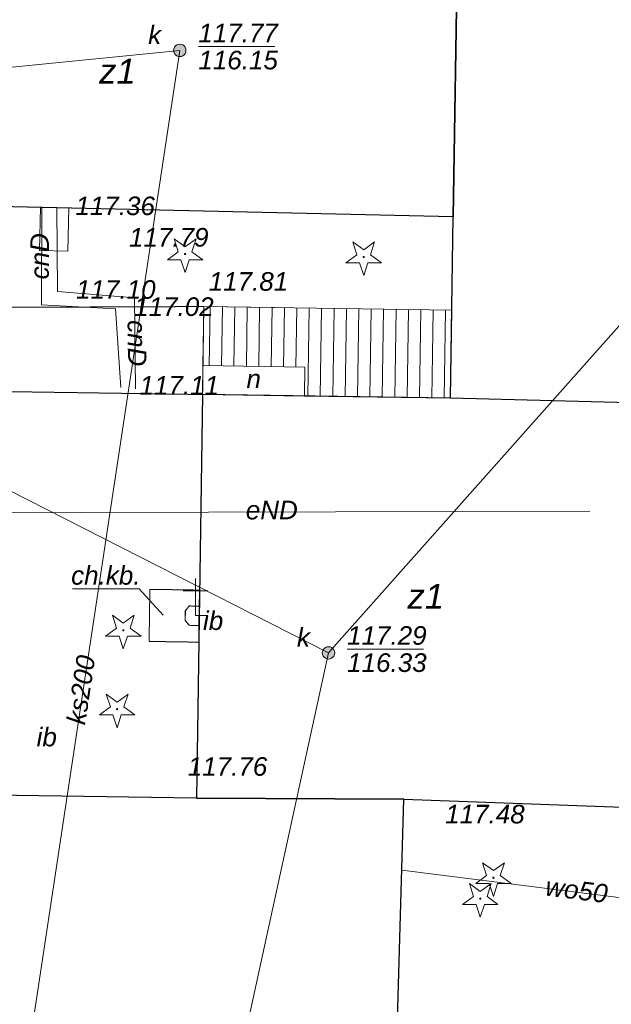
# Model space of a CAD drawing. Header units: millimetres. Extents: x 183299 to 1018155, y -286688 to 171278.
# Tile 25 of 256: x 417583 to 427123, y -201689 to -185808. Entities that reach past the tile are written whole.
import ezdxf
from ezdxf.enums import TextEntityAlignment as Align

# ---------------------------------------------------------------- set-up
doc = ezdxf.new("R2010")
doc.units = ezdxf.units.MM
doc.header["$MEASUREMENT"] = 0
doc.linetypes.add('PRZER2-1', pattern=[1.5, 1, -0.5])
doc.linetypes.add('PRZER3-1', pattern=[2, 1.5, -0.5])
for name, color, linetype, lineweight in [('EGBD', 7, 'Continuous', 18), ('EGBD_O', 7, 'Continuous', 18), ('EGBS', 7, 'Continuous', 18), ('EGBU', 7, 'Continuous', 50), ('EGBU_O', 7, 'Continuous', 50), ('GSLINN', 7, 'Continuous', 18), ('GUPPRZ_O', 7, 'Continuous', 18), ('OTDF', 7, 'Continuous', 18), ('OTDI', 7, 'Continuous', 18), ('OTDI_O', 7, 'Continuous', 18), ('OTKC', 7, 'Continuous', 18), ('OTKC_O', 7, 'Continuous', 18), ('OTKJ', 7, 'Continuous', 18), ('OTRS_O', 7, 'Continuous', 13), ('SUPK', 7, 'Continuous', 18)]:
    doc.layers.add(name, color=color, linetype=linetype, lineweight=lineweight)
for name, color, linetype, lineweight, true_color in [('OTZG', 7, 'Continuous', 18, 0x008000), ('SUCP', 7, 'Continuous', 18, 0xd200d2), ('SUCP_O', 7, 'Continuous', 18, 0xd200d2), ('SUEP', 1, 'Continuous', 18, 0xff0000), ('SUEP_O', 1, 'Continuous', 18, 0xff0000), ('SUKP', 7, 'Continuous', 18, 0x803300), ('SUKP_O', 7, 'Continuous', 18, 0x803300), ('SUKS', 7, 'Continuous', 18, 0x803300), ('SUKS_O', 7, 'Continuous', 18, 0x803300), ('SUWP', 5, 'Continuous', 18, 0x0000ff), ('SUWP_O', 5, 'Continuous', 18, 0x0000ff)]:
    doc.layers.add(name, color=color, linetype=linetype, lineweight=lineweight, true_color=true_color)
doc.styles.add('arial', font='ariali.ttf', dxfattribs={"height": 10})

# ---------------------------------------------------------------- blocks, each defined once
blk = doc.blocks.new('GSPRDI1')
blk.add_hatch(color=0).paths.add_polyline_path([(0, -0.045), (0.013906, -0.042798), (0.02645, -0.036406), (0.036406, -0.02645), (0.042798, -0.013906), (0.045, 0), (0.042798, 0.013906), (0.036406, 0.02645), (0.02645, 0.036406), (0.013906, 0.042798), (0, 0.045), (-0.013906, 0.042798), (-0.02645, 0.036406), (-0.036406, 0.02645), (-0.042798, 0.013906), (-0.045, 0), (-0.042798, -0.013906), (-0.036406, -0.02645), (-0.02645, -0.036406), (-0.013906, -0.042798)])
at = {"color": 0}
blk.add_lwpolyline([(0.272471, 0.088531), (0.713338, -0.231778), (0.168396, -0.231778), (0, -0.750048), (-0.168396, -0.231778), (-0.713338, -0.231778), (-0.272471, 0.088531), (-0.440867, 0.606801), (0, 0.286493), (0.440867, 0.606801)], close=True, dxfattribs=at)
blk = doc.blocks.new('GUPKSD1_1')
at = {"true_color": 0xffffff}
blk.add_hatch(color=7, dxfattribs=at).paths.add_polyline_path([(-0.25, 0), (-0.241481, -0.064705), (-0.216506, -0.125), (-0.176777, -0.176777), (-0.125, -0.216506), (-0.064705, -0.241481), (0, -0.25), (0.064705, -0.241481), (0.125, -0.216506), (0.176777, -0.176777), (0.216506, -0.125), (0.241481, -0.064705), (0.25, 0), (0.241481, 0.064705), (0.216506, 0.125), (0.176777, 0.176777), (0.125, 0.216506), (0.064705, 0.241481), (0, 0.25), (-0.064705, 0.241481), (-0.125, 0.216506), (-0.176777, 0.176777), (-0.216506, 0.125), (-0.241481, 0.064705)])
at = {"color": 0}
blk.add_lwpolyline([(0, 0.25), (0.064705, 0.241481), (0.125, 0.216506), (0.176777, 0.176777), (0.216506, 0.125), (0.241481, 0.064705), (0.25, 0), (0.241481, -0.064705), (0.216506, -0.125), (0.176777, -0.176777), (0.125, -0.216506), (0.064705, -0.241481), (0, -0.25), (-0.064705, -0.241481), (-0.125, -0.216506), (-0.176777, -0.176777), (-0.216506, -0.125), (-0.241481, -0.064705), (-0.25, 0), (-0.241481, 0.064705), (-0.216506, 0.125), (-0.176777, 0.176777), (-0.125, 0.216506), (-0.064705, 0.241481)], close=True, dxfattribs=at)
blk = doc.blocks.new('GSPOFK1')
at = {"color": 0}
for points in [[(0.5, 0), (0, 0), (0, 1.5)], [(-0.5, 1), (0.5, 1)]]:
    blk.add_lwpolyline(points, dxfattribs=at)

msp = doc.modelspace()

# ---------------------------------------------------------------- linework, layer by layer
at = {"layer": 'EGBD', "color": 7, "linetype": 'Continuous', "lineweight": 18, "elevation": 48}
msp.add_lwpolyline([(420538.43191, -191387.77379), (422182.43191, -191411.77379), (422174.43191, -191879.77379), (420531.16394, -191854.35855)], close=True, dxfattribs=at)
at = {"layer": 'EGBS', "color": 7, "linetype": 'Continuous', "lineweight": 18, "elevation": 48}
msp.add_lwpolyline([(424552.2914, -190494.8101), (424530.87669, -191914.71553), (422174.43191, -191879.77379), (422182.43191, -191411.77379), (420538.43191, -191387.77379), (420552.57804, -190434.45343)], close=True, dxfattribs=at)
for points in [[(420638.26597, -191389.23122), (420652.65101, -190435.96355)], [(420838.24468, -191392.15062), (420852.62825, -190438.98126)], [(421038.2234, -191395.07001), (421052.60548, -190441.99897)], [(421238.20211, -191397.98941), (421252.58271, -190445.01667)], [(421438.18083, -191400.90881), (421452.55994, -190448.03438)], [(421638.15954, -191403.82821), (421652.53717, -190451.05209)], [(421838.13826, -191406.7476), (421852.51441, -190454.06979)], [(422038.11698, -191409.667), (422052.49164, -190457.0875)], [(422231.03305, -191880.61308), (422252.46887, -190460.10521)], [(422431.01107, -191883.57839), (422452.4461, -190463.12291)], [(422630.9891, -191886.54369), (422652.42334, -190466.14062)], [(422830.96712, -191889.509), (422852.40057, -190469.15833)], [(423030.94514, -191892.4743), (423052.3778, -190472.17603)], [(423230.92317, -191895.43961), (423252.35503, -190475.19374)], [(423430.90119, -191898.40492), (423452.33226, -190478.21145)], [(423630.87921, -191901.37022), (423652.3095, -190481.22915)], [(423830.85724, -191904.33553), (423852.28673, -190484.24686)], [(424030.83526, -191907.30083), (424052.26396, -190487.26456)], [(424230.81328, -191910.26614), (424252.24119, -190490.28227)], [(424430.7913, -191913.23145), (424452.21842, -190493.29998)]]:
    msp.add_lwpolyline(points, dxfattribs=at)
at = {"layer": 'EGBU', "color": 18, "linetype": 'Continuous', "lineweight": 25, "true_color": 0x0a0909, "elevation": 48}
for points in [[(413677.30939, -188741.92026), (413781.51649, -184374.96305), (424640.90318, -184619.20296), (424575.03291, -188986.91068)], [(424640.90318, -184619.20296), (431988.38194, -184730.07657), (431873.12316, -192121.28136), (427830.22589, -191997.23294), (424530.87669, -191914.71553), (424575.03291, -188986.91068)], [(427830.22589, -191997.23294), (424530.87669, -191914.71553), (420531.16394, -191854.35855), (420432.95719, -198365.92497), (423776.94264, -198379.85396), (427743.17416, -198524.51995)], [(423776.94264, -198379.85396), (420432.95719, -198365.92497), (416433.24712, -198305.56693), (416322.42913, -205653.07898), (419530.52503, -205756.29586), (423563.5518, -205859.21278)]]:
    msp.add_lwpolyline(points, close=True, dxfattribs=at)
at = {"layer": 'GSLINN', "color": 7, "linetype": 'Continuous', "lineweight": 18, "elevation": 96}
msp.add_lwpolyline([(420552.57804, -190434.45343), (421692.49635, -190451.65507)], dxfattribs=at)
msp.add_lwpolyline([(412363.83443, -204193.11448), (412632.72468, -203439.06349), (414734.15703, -200880.34525), (416433.24712, -198305.56693), (416228.85101, -193289.67632, -0.1837240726), (417211.4023, -191804.26233), (420531.16394, -191854.35855)], format="xyb", dxfattribs=at)
at = {"layer": 'GUPPRZ_O', "color": 36, "linetype": 'Continuous', "lineweight": 13, "true_color": 0x803300, "elevation": 296, "flags": 128}
for points in [[(420464.86163, -186240.28141), (421696.86163, -186240.28147)], [(422863.36949, -195959.06349), (424095.36949, -195959.06354)]]:
    msp.add_lwpolyline(points, dxfattribs=at)
at = {"layer": 'OTDI', "color": 7, "linetype": 'Continuous', "lineweight": 18, "elevation": 48}
msp.add_lwpolyline([(420474.43191, -195579.77379), (420314.43191, -195575.77379), (420250.43191, -195499.77379), (420254.43191, -195339.77379), (420318.43191, -195263.77379), (420478.43191, -195267.77379)], close=True, dxfattribs=at)
at = {"layer": 'OTKC', "color": 7, "linetype": 'PRZER2-1', "lineweight": 18, "elevation": 48}
msp.add_lwpolyline([(420470.43191, -195847.77379), (419670.43191, -195835.77379), (419682.43191, -194995.77379), (420482.43191, -195007.77379), (420478.43191, -195267.77379), (420318.43191, -195263.77379), (420254.43191, -195339.77379), (420250.43191, -195499.77379), (420314.43191, -195575.77379), (420474.43191, -195579.77379)], close=True, dxfattribs=at)
at = {"layer": 'OTKC_O', "color": 7, "linetype": 'Continuous', "lineweight": 13, "elevation": 296, "flags": 128}
msp.add_lwpolyline([(419896.19873, -195412.71274), (419508.57275, -194989.56285), (418436.57275, -194989.5628)], dxfattribs=at)
at = {"layer": 'OTKJ', "color": 7, "linetype": 'PRZER3-1', "lineweight": 18, "elevation": 48}
msp.add_lwpolyline([(417158.98586, -190447.99442), (420552.54674, -190434.69572), (420533.19445, -191853.94414), (417211.4023, -191804.26233, 0.1837240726)], format="xyb", dxfattribs=at)
at = {"layer": 'SUCP', "color": 212, "linetype": 'Continuous', "lineweight": 18, "true_color": 0xd200d2, "elevation": 32}
for points in [[(417940.85546, -188837.76846), (417934.05399, -190409.34419), (419129.96126, -190468.96192), (419215.85019, -191738.88489)], [(419450.98493, -191761.0575), (419435.92263, -190291.68901), (418192.52444, -190191.95245), (418182.18357, -188843.19373)]]:
    msp.add_lwpolyline(points, dxfattribs=at)
at = {"layer": 'SUEP', "color": 1, "linetype": 'Continuous', "lineweight": 18, "true_color": 0xff0000, "elevation": 32}
msp.add_lwpolyline([(416519.21753, -193762.0098), (426778.44579, -193736.23484)], dxfattribs=at)
at = {"layer": 'SUKP', "color": 36, "linetype": 'Continuous', "lineweight": 18, "true_color": 0x803300, "elevation": 32}
for points in [[(422563.36949, -196021.28088), (441637.93666, -174546.30091)], [(417043.19005, -206939.88308), (420164.86163, -186302.4988), (413720.25219, -186942.34984)], [(404415.58921, -193802.56129), (409520.65883, -189382.93469), (422563.36949, -196021.28088)], [(422563.36949, -196021.28088), (417108.19206, -221009.14348), (420856.9163, -221021.51339)]]:
    msp.add_lwpolyline(points, dxfattribs=at)
at = {"layer": 'SUPK', "color": 36, "linetype": 'Continuous', "lineweight": 18, "true_color": 0x803300, "elevation": 32}
msp.add_lwpolyline([(418376.42275, -188843.6245), (417916.52586, -188832.9936), (417900.35491, -189532.8394), (418360.25177, -189543.47032)], close=True, dxfattribs=at)
at = {"layer": 'SUWP', "color": 5, "linetype": 'Continuous', "lineweight": 18, "true_color": 0x0000ff, "elevation": 32}
msp.add_lwpolyline([(429375.15397, -200232.28288), (423744.32429, -199523.14432)], dxfattribs=at)

# ---------------------------------------------------------------- block references
at = {"layer": 'OTDF', "color": 7, "linetype": 'Continuous', "lineweight": 18, "xscale": 400, "yscale": 400, "zscale": 400}
msp.add_blockref('GSPOFK1', (420418.43191, -195419.77379, 56), dxfattribs=at)
at = {"layer": 'OTZG', "color": 96, "linetype": 'Continuous', "lineweight": 18, "true_color": 0x008000, "xscale": 400, "yscale": 400, "zscale": 400}
for p in [(420250.43191, -189587.77379, 24), (423130.43191, -189635.77379, 24), (419254.43191, -195655.77379, 24), (419154.43191, -196927.77379, 24), (425222.43191, -199647.77379, 24), (425010.43191, -199983.77379, 24)]:
    msp.add_blockref('GSPRDI1', p, dxfattribs=at)
at = {"layer": 'SUKS', "color": 36, "linetype": 'Continuous', "lineweight": 18, "true_color": 0x803300, "xscale": 400, "yscale": 400, "zscale": 400}
for p in [(420164.86163, -186302.4988, 40), (422563.36949, -196021.28088, 40)]:
    msp.add_blockref('GUPKSD1_1', p, dxfattribs=at)

# ---------------------------------------------------------------- texts
at = {"layer": 'EGBD_O', "color": 7, "linetype": 'Continuous', "lineweight": 0, "style": 'arial'}
msp.add_text('n', height=300, dxfattribs=at).set_placement((421356.79793, -191750.81569, 296), align=Align.CENTER)
at = {"layer": 'EGBU_O', "color": 18, "linetype": 'Continuous', "lineweight": 0, "true_color": 0x0a0909, "style": 'arial'}
for p in [(419159.10629, -186837.91056, 296), (424131.59154, -195308.11693, 296)]:
    msp.add_text('z1', height=400, dxfattribs=at).set_placement(p, align=Align.CENTER)
at = {"layer": 'GUPPRZ_O', "color": 36, "linetype": 'Continuous', "lineweight": 0, "true_color": 0x803300, "style": 'arial'}
for s, p in [('117.77', (420464.86163, -186171.28141, 296)), ('116.15', (420464.86163, -186609.28141, 296)), ('117.29', (422863.36949, -195890.06349, 296)), ('116.33', (422863.36949, -196328.06349, 296))]:
    msp.add_text(s, height=300, dxfattribs=at).set_placement(p)
at = {"layer": 'GUPPRZ_O', "color": 212, "linetype": 'Continuous', "lineweight": 0, "true_color": 0xd200d2, "style": 'arial'}
for s, p in [('117.36', (418482.18357, -188960.58504, 296)), ('117.10', (418492.52444, -190309.34375, 296)), ('117.02', (419429.96126, -190586.35322, 296)), ('117.11', (419515.85019, -191856.2762, 296))]:
    msp.add_text(s, height=300, dxfattribs=at).set_placement(p)
at = {"layer": 'OTDI_O', "color": 7, "linetype": 'Continuous', "lineweight": 0, "style": 'arial'}
msp.add_text('ib', height=300, dxfattribs=at).set_placement((420702.38365, -195651.5706, 296), align=Align.CENTER)
msp.add_text('ib', height=300, dxfattribs=at).set_placement((418182.43191, -197527.77379, 296), align=Align.RIGHT)
at = {"layer": 'OTKC_O', "color": 7, "linetype": 'Continuous', "lineweight": 0, "style": 'arial'}
msp.add_text('ch.kb.', height=300, dxfattribs=at).set_placement((418972.57275, -194920.56282, 296), align=Align.CENTER)
at = {"layer": 'OTRS_O', "color": 7, "linetype": 'Continuous', "lineweight": 0, "style": 'arial'}
for s, p in [('117.79', (419346.43191, -189467.77379, 296)), ('117.81', (420631.28612, -190179.79438, 296)), ('117.76', (420294.06141, -198002.85895, 296)), ('117.48', (424444.83084, -198771.48076, 296))]:
    msp.add_text(s, height=300, dxfattribs=at).set_placement(p)
at = {"layer": 'SUCP_O', "color": 212, "linetype": 'Continuous', "lineweight": 0, "true_color": 0xd200d2, "style": 'arial'}
for rotation, p in [(89.752036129, (418054.84493, -189624.06437, 296)), (270.587318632, (419326.06864, -191027.57657, 296))]:
    msp.add_text('cnD', height=300, rotation=rotation, dxfattribs=at).set_placement(p, align=Align.CENTER)
at = {"layer": 'SUEP_O', "color": 1, "linetype": 'Continuous', "lineweight": 0, "true_color": 0xff0000, "style": 'arial'}
msp.add_text('eND', height=300, rotation=0.143943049, dxfattribs=at).set_placement((421649.12658, -193866.51325, 296), align=Align.CENTER)
at = {"layer": 'SUKP_O', "color": 36, "linetype": 'Continuous', "lineweight": 0, "true_color": 0x803300, "style": 'arial'}
msp.add_text('ks200', height=300, rotation=81.398468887, dxfattribs=at).set_placement((418720.09678, -196638.74819, 296), align=Align.CENTER)
at = {"layer": 'SUKS_O', "color": 36, "linetype": 'Continuous', "lineweight": 0, "true_color": 0x803300, "style": 'arial'}
for p in [(419864.86163, -186202.4988, 296), (422263.36949, -195921.28088, 296)]:
    msp.add_text('k', height=300, dxfattribs=at).set_placement(p, align=Align.RIGHT)
at = {"layer": 'SUWP_O', "color": 5, "linetype": 'Continuous', "lineweight": 0, "true_color": 0x0000ff, "style": 'arial'}
msp.add_text('wo50', height=300, rotation=352.822044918, dxfattribs=at).set_placement((426545.07091, -199994.18489, 296), align=Align.CENTER)

doc.saveas('drawing.dxf')
